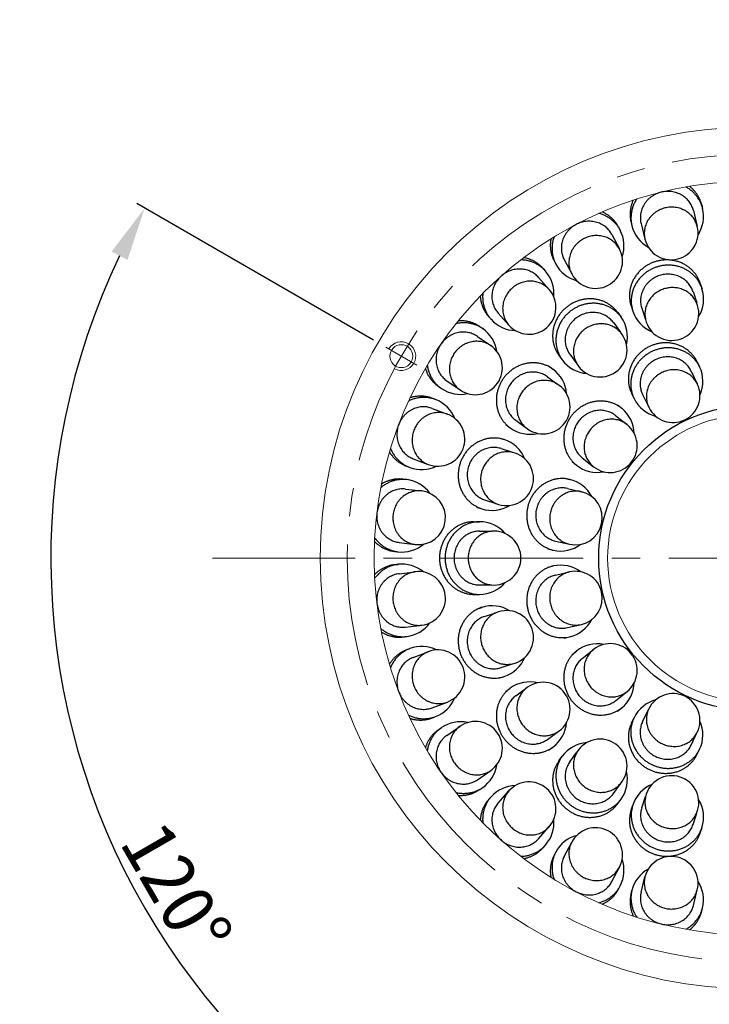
# Model space of a CAD drawing. Header units: millimetres. Extents: x -201 to 202, y 143 to 428.
# Tile 5 of 10: x 73 to 112, y 302 to 357. Entities that reach past the tile are written whole.
import ezdxf

# ---------------------------------------------------------------- set-up
doc = ezdxf.new("R2010")
doc.units = ezdxf.units.MM
doc.header["$LTSCALE"] = 0.25
doc.linetypes.add('CENTER', pattern=[50.8, 31.75, -6.35, 6.35, -6.35])
for name, color, linetype, lineweight in [('BASE', 7, 'Continuous', 20), ('CENTER', 1, 'CENTER', 9), ('COVER', 7, 'Continuous', 20), ('DIMENSION', 6, 'Continuous', 9)]:
    doc.layers.add(name, color=color, linetype=linetype, lineweight=lineweight)
doc.layers.add('PCB ASSY', color=7, linetype='Continuous')
doc.styles.add('VS Standard', font='msgothic.ttc', dxfattribs={"height": 3})
doc.dimstyles.new('VS Standard x1', dxfattribs={"dimtxt": 3, "dimasz": 3, "dimexe": 0.5, "dimexo": 0.8, "dimgap": 0.5, "dimtad": 3, "dimrnd": 0.0001, "dimzin": 9, "dimdsep": 46, "dimtxsty": 'VS Standard', "dimcen": 0, "dimaunit": 1, "dimadec": 0, "dimazin": 2, "dimtfac": 1, "dimtmove": 0, "dimatfit": 2, "dimfxl": 1, "dimtolj": 1, "dimtzin": 0, "dimarcsym": 0})

# ---------------------------------------------------------------- blocks, each defined once
blk = doc.blocks.new('*D254')
at = {"layer": 'Defpoints', "color": 0}
for p in [(113.894, 357.043), (93.542, 338.793), (95.274, 337.793), (75.486, 320.27), (113.894, 297.043)]:
    blk.add_point(p, dxfattribs=at)
at = {"layer": 'DIMENSION', "color": 0, "lineweight": -2}
for p, q in [((92.849, 339.193), (79.686, 346.793)), ((113.894, 296.243), (113.894, 287.543))]:
    blk.add_line(p, q, dxfattribs=at)
blk.add_arc((113.894, 327.043), 39, 154.4085, 265.5915, dxfattribs=at)
at = {"layer": 'DIMENSION', "color": 0}
for points in [[(79.162, 343.656), (78.278, 344.122), (80.119, 346.543)], [(110.877, 287.658), (110.915, 288.658), (113.894, 288.043)]]:
    blk.add_solid(points, dxfattribs=at)
at = {"layer": 'DIMENSION', "color": 0, "insert": (81.897, 308.569), "char_height": 3, "attachment_point": 5, "rotation": 300, "style": 'VS Standard'}
blk.add_mtext('\\A1;120%%d', dxfattribs=at)

msp = doc.modelspace()

# ---------------------------------------------------------------- linework, layer by layer
at = {"layer": 'BASE'}
for centre, radius in [((113.894, 327.043), 24), ((113.894, 327.043), 21), ((94.408, 338.293), 0.64)]:
    msp.add_circle(centre, radius, dxfattribs=at)
msp.add_arc((94.408, 338.293), 0.8, 241.0186, 150, dxfattribs=at)
at = {"layer": 'CENTER'}
for p, q in [((93.542, 338.793), (95.274, 337.793)), ((83.894, 327.043), (143.894, 327.043))]:
    msp.add_line(p, q, dxfattribs=at)
msp.add_circle((113.894, 327.043), 22.5, dxfattribs=at)
at = {"layer": 'COVER'}
msp.add_circle((113.894, 327.043), 8, dxfattribs=at)
at = {"layer": 'PCB ASSY'}
for p, q in [((110.667, 346.402), (110.883, 345.525)), ((111.128, 346.726), (111.177, 346.528)), ((107.196, 345.756), (107.244, 345.558)), ((107.754, 345.684), (107.97, 344.807)), ((106.498, 345.492), (106.593, 345.311)), ((106.128, 345.067), (106.548, 344.267)), ((102.912, 343.61), (103.007, 343.429)), ((103.471, 343.673), (103.891, 342.873)), ((102.298, 343.186), (102.433, 343.033)), ((102.04, 342.685), (102.639, 342.009)), ((110.646, 341.892), (110.85, 341.263)), ((111.05, 342.348), (111.146, 342.054)), ((106.459, 340.72), (106.641, 340.47)), ((107.198, 341.097), (107.294, 340.802)), ((107.793, 340.965), (107.997, 340.336)), ((99.266, 340.5), (99.401, 340.347)), ((99.794, 340.696), (100.394, 340.019)), ((106.217, 340.161), (106.605, 339.627)), ((98.771, 339.941), (98.939, 339.826)), ((98.641, 339.394), (99.384, 338.88)), ((103.183, 338.34), (103.365, 338.089)), ((103.79, 338.398), (104.178, 337.863)), ((110.878, 337.972), (111.012, 337.694)), ((102.597, 337.753), (102.847, 337.572)), ((110.539, 337.466), (110.885, 336.747)), ((96.937, 336.925), (97.68, 336.411)), ((102.538, 337.147), (103.073, 336.758)), ((96.471, 336.608), (96.638, 336.493)), ((96.124, 335.948), (96.314, 335.875)), ((107.229, 336.215), (107.363, 335.936)), ((107.836, 336.164), (108.182, 335.445)), ((96.128, 335.384), (96.973, 335.064)), ((106.434, 335.581), (106.676, 335.389)), ((100.775, 334.72), (101.31, 334.331)), ((106.349, 334.978), (106.973, 334.481)), ((100.216, 334.477), (100.466, 334.295)), ((99.84, 333.738), (100.134, 333.643)), ((99.972, 333.143), (100.6, 332.939)), ((95.064, 332.579), (95.909, 332.259)), ((104.478, 332.633), (105.102, 332.135)), ((94.688, 332.161), (94.878, 332.088)), ((103.909, 332.415), (104.151, 332.222)), ((94.509, 331.436), (94.711, 331.412)), ((103.468, 331.499), (103.77, 331.43)), ((94.648, 330.89), (95.545, 330.781)), ((103.653, 330.919), (104.431, 330.741)), ((99.045, 330.29), (99.673, 330.086)), ((98.588, 329.886), (98.882, 329.791)), ((98.459, 329.068), (98.768, 329.068)), ((98.768, 328.543), (99.429, 328.543)), ((94.287, 327.912), (95.184, 327.803)), ((102.567, 327.551), (102.868, 327.482)), ((102.985, 327.994), (103.763, 327.816)), ((94.021, 327.416), (94.223, 327.391)), ((94.021, 326.669), (94.223, 326.694)), ((102.567, 326.534), (102.868, 326.603)), ((94.287, 326.173), (95.184, 326.282)), ((102.985, 326.091), (103.763, 326.269)), ((98.768, 325.543), (99.429, 325.543)), ((98.459, 325.018), (98.768, 325.018)), ((98.588, 324.199), (98.882, 324.294)), ((99.045, 323.795), (99.673, 323.999)), ((94.648, 323.195), (95.545, 323.304)), ((103.653, 323.167), (104.431, 323.344)), ((94.509, 322.649), (94.711, 322.674)), ((103.468, 322.586), (103.77, 322.655)), ((94.688, 321.924), (94.878, 321.997)), ((95.064, 321.506), (95.909, 321.826)), ((103.909, 321.67), (104.151, 321.863)), ((104.478, 321.452), (105.102, 321.95)), ((99.972, 320.942), (100.6, 321.146)), ((99.84, 320.347), (100.134, 320.442)), ((100.216, 319.608), (100.466, 319.79)), ((100.775, 319.365), (101.31, 319.754)), ((106.349, 319.107), (106.973, 319.605)), ((96.128, 318.701), (96.973, 319.021)), ((106.434, 318.504), (106.676, 318.697)), ((107.836, 317.921), (108.182, 318.64)), ((96.124, 318.138), (96.314, 318.21)), ((96.937, 317.16), (97.68, 317.674)), ((107.229, 317.87), (107.363, 318.149)), ((96.471, 317.477), (96.638, 317.593)), ((102.538, 316.938), (103.073, 317.327)), ((110.539, 316.619), (110.885, 317.338)), ((102.597, 316.332), (102.847, 316.514)), ((103.79, 315.687), (104.178, 316.222)), ((110.878, 316.113), (111.012, 316.391)), ((103.183, 315.745), (103.365, 315.996)), ((98.641, 314.692), (99.384, 315.205)), ((106.217, 313.924), (106.605, 314.458)), ((98.771, 314.144), (98.939, 314.259)), ((99.794, 313.39), (100.394, 314.066)), ((99.266, 313.585), (99.401, 313.738)), ((106.459, 313.365), (106.641, 313.615)), ((107.198, 312.988), (107.294, 313.283)), ((107.793, 313.12), (107.997, 313.749)), ((110.646, 312.193), (110.85, 312.822)), ((102.04, 311.4), (102.639, 312.077)), ((111.05, 311.737), (111.146, 312.031)), ((103.471, 310.412), (103.891, 311.212)), ((102.298, 310.899), (102.433, 311.052)), ((102.912, 310.475), (103.007, 310.656)), ((106.128, 309.018), (106.548, 309.818)), ((107.754, 308.401), (107.97, 309.278)), ((106.498, 308.593), (106.593, 308.774)), ((107.196, 308.329), (107.244, 308.527)), ((110.667, 307.683), (110.883, 308.56)), ((111.128, 307.36), (111.177, 307.557))]:
    msp.add_line(p, q, dxfattribs=at)
msp.add_circle((113.894, 327.043), 8.5, dxfattribs=at)
for centre, radius, start, end in [((109.35, 346.086), 1.88, 326.828, 13.5795), ((104.924, 344.445), 1.88, 340.6741, 27.4257), ((109.067, 346.017), 1.88, 194.1128, 240.8644), ((109.427, 345.166), 1.5, 283.8462, 13.8462), ((109.427, 345.166), 1.5, 193.8462, 283.8462), ((105.22, 343.57), 1.5, 297.6923, 27.6923), ((101.02, 341.793), 1.88, 354.5203, 41.2718), ((104.667, 344.31), 1.88, 207.9589, 254.7105), ((105.22, 343.57), 1.5, 207.6923, 297.6923), ((101.516, 341.014), 1.5, 311.5385, 41.5385), ((109.35, 341.481), 1.885, 328.4955, 17.6921), ((109.466, 340.669), 1.501, 288, 23.2435), ((109.083, 341.394), 1.885, 198.3079, 247.5045), ((100.803, 341.6), 1.88, 221.8051, 268.5567), ((105.111, 339.37), 1.885, 346.4955, 35.6921), ((109.466, 340.669), 1.501, 192.7565, 288), ((97.864, 338.284), 1.88, 8.3664, 55.118), ((101.516, 341.014), 1.5, 221.5385, 311.5385), ((105.472, 338.634), 1.501, 306, 41.2435), ((98.532, 337.646), 1.5, 325.3846, 55.3846), ((104.883, 339.205), 1.885, 216.3079, 265.5045), ((101.731, 336.053), 1.885, 4.4955, 53.6921), ((105.472, 338.634), 1.501, 210.7565, 306), ((109.31, 336.885), 1.885, 336.1672, 25.4057), ((97.699, 338.045), 1.88, 235.6512, 282.4028), ((98.532, 337.646), 1.5, 235.3846, 325.3846), ((102.302, 335.464), 1.501, 324, 59.2435), ((109.534, 336.096), 1.5, 295.7143, 25.7143), ((95.64, 334.121), 1.88, 22.2126, 68.9642), ((109.057, 336.763), 1.885, 206.0229, 255.2613), ((105.493, 333.921), 1.885, 1.8815, 51.12), ((109.534, 336.096), 1.5, 205.7143, 295.7143), ((96.441, 333.661), 1.5, 339.2308, 69.2308), ((101.566, 335.826), 1.885, 234.3079, 283.5045), ((102.302, 335.464), 1.501, 228.7565, 324), ((106.037, 333.308), 1.5, 321.4286, 51.4286), ((99.542, 331.853), 1.885, 22.4955, 71.6921), ((96.441, 333.661), 1.5, 249.2308, 339.2308), ((100.267, 331.47), 1.501, 342, 77.2435), ((95.537, 333.849), 1.88, 249.4974, 296.249), ((105.318, 333.702), 1.885, 231.7372, 280.9756), ((106.037, 333.308), 1.5, 231.4286, 321.4286), ((94.476, 329.547), 1.88, 36.0587, 82.8103), ((103.34, 329.595), 1.885, 27.5958, 76.8342), ((100.267, 331.47), 1.501, 246.7565, 342), ((95.364, 329.292), 1.5, 353.0769, 83.0769), ((104.097, 329.279), 1.5, 347.1429, 77.1429), ((99.455, 331.586), 1.885, 252.3079, 301.5045), ((95.364, 329.292), 1.5, 263.0769, 353.0769), ((98.758, 327.183), 1.885, 40.4955, 89.6921), ((104.097, 329.279), 1.5, 257.1429, 347.1429), ((99.566, 327.043), 1.501, 0, 95.2435), ((94.441, 329.258), 1.88, 263.3435, 310.0951), ((103.278, 329.322), 1.885, 257.4515, 306.6899), ((99.566, 327.043), 1.501, 264.7565, 0), ((94.441, 324.827), 1.88, 49.9049, 96.6565), ((103.278, 324.763), 1.885, 53.3101, 102.5485), ((95.364, 324.793), 1.5, 6.9231, 96.9231), ((104.097, 324.807), 1.5, 12.8571, 102.8571), ((98.758, 326.902), 1.885, 270.3079, 319.5045), ((95.364, 324.793), 1.5, 276.9231, 6.9231), ((104.097, 324.807), 1.5, 282.8571, 12.8571), ((99.455, 322.499), 1.885, 58.4955, 107.6921), ((100.267, 322.615), 1.501, 18, 113.2435), ((94.476, 324.539), 1.88, 277.1897, 323.9413), ((103.34, 324.49), 1.885, 283.1658, 332.4042), ((100.267, 322.615), 1.501, 282.7565, 18), ((95.537, 320.236), 1.88, 63.751, 110.5026), ((105.318, 320.383), 1.885, 79.0244, 128.2628), ((106.037, 320.777), 1.5, 38.5714, 128.5714), ((96.441, 320.424), 1.5, 20.7692, 110.7692), ((99.542, 322.232), 1.885, 288.3079, 337.5045), ((106.037, 320.777), 1.5, 308.5714, 38.5714), ((96.441, 320.424), 1.5, 290.7692, 20.7692), ((101.566, 318.259), 1.885, 76.4955, 125.6921), ((102.302, 318.621), 1.501, 36, 131.2435), ((105.493, 320.164), 1.885, 308.88, 358.1185), ((102.302, 318.621), 1.501, 300.7565, 36), ((109.534, 317.989), 1.5, 64.2857, 154.2857), ((109.534, 317.989), 1.5, 334.2857, 64.2857), ((95.64, 319.964), 1.88, 291.0358, 337.7874), ((109.057, 317.322), 1.885, 104.7387, 153.9771), ((97.699, 316.041), 1.88, 77.5972, 124.3488), ((98.532, 316.439), 1.5, 34.6154, 124.6154), ((101.731, 318.032), 1.885, 306.3079, 355.5045), ((109.31, 317.2), 1.885, 334.5943, 23.8328), ((98.532, 316.439), 1.5, 304.6154, 34.6154), ((104.883, 314.88), 1.885, 94.4955, 143.6921), ((105.472, 315.451), 1.501, 54, 149.2435), ((105.472, 315.451), 1.501, 318.7565, 54), ((97.864, 315.802), 1.88, 304.882, 351.6336), ((105.111, 314.715), 1.885, 324.3079, 13.5045), ((101.516, 313.071), 1.5, 48.4615, 138.4615), ((109.083, 312.691), 1.885, 112.4955, 161.6921), ((109.466, 313.416), 1.501, 72, 167.2435), ((109.466, 313.416), 1.501, 336.7565, 72), ((100.803, 312.485), 1.88, 91.4433, 138.1949), ((101.516, 313.071), 1.5, 318.4615, 48.4615), ((109.35, 312.604), 1.885, 342.3079, 31.5045), ((101.02, 312.292), 1.88, 318.7282, 5.4797), ((105.22, 310.515), 1.5, 62.3077, 152.3077), ((105.22, 310.515), 1.5, 332.3077, 62.3077), ((104.667, 309.775), 1.88, 105.2895, 152.0411), ((104.924, 309.64), 1.88, 332.5743, 19.3259), ((109.427, 308.919), 1.5, 76.1538, 166.1538), ((109.427, 308.919), 1.5, 346.1538, 76.1538), ((109.067, 308.068), 1.88, 119.1356, 165.8872), ((109.35, 307.999), 1.88, 346.4205, 33.172)]:
    msp.add_arc(centre, radius, start, end, dxfattribs=at)
for points, weights, knots in [([(110.667, 346.402), (110.326, 347.787), (108.869, 347.428), (107.413, 347.069), (107.754, 345.684)], [1, 0.707106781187, 1, 0.707106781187, 1], [0.25, 0.25, 0.25, 0.5, 0.5, 0.75, 0.75, 0.75]), ([(110.883, 345.525), (110.542, 346.91), (109.085, 346.551), (107.629, 346.192), (107.97, 344.807)], [1, 0.707106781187, 1, 0.707106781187, 1], [0.25, 0.25, 0.25, 0.5, 0.5, 0.75, 0.75, 0.75]), ([(106.128, 345.067), (105.465, 346.33), (104.137, 345.633), (102.809, 344.936), (103.471, 343.673)], [1, 0.707106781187, 1, 0.707106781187, 1], [0.25, 0.25, 0.25, 0.5, 0.5, 0.75, 0.75, 0.75]), ([(106.548, 344.267), (105.885, 345.53), (104.557, 344.833), (103.228, 344.136), (103.891, 342.873)], [1, 0.707106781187, 1, 0.707106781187, 1], [0.25, 0.25, 0.25, 0.5, 0.5, 0.75, 0.75, 0.75]), ([(111.05, 342.348), (110.455, 344.18), (108.529, 343.554), (106.603, 342.928), (107.198, 341.097)], [1, 0.707106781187, 1, 0.707106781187, 1], [0.25, 0.25, 0.25, 0.5, 0.5, 0.75, 0.75, 0.75]), ([(102.04, 342.685), (101.094, 343.753), (99.971, 342.758), (98.848, 341.763), (99.794, 340.696)], [1, 0.707106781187, 1, 0.707106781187, 1], [0.25, 0.25, 0.25, 0.5, 0.5, 0.75, 0.75, 0.75]), ([(111.146, 342.054), (110.55, 343.885), (108.625, 343.26), (106.699, 342.634), (107.294, 340.802)], [1, 0.707106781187, 1, 0.707106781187, 1], [0.25, 0.25, 0.25, 0.5, 0.5, 0.75, 0.75, 0.75]), ([(102.639, 342.009), (101.693, 343.076), (100.57, 342.082), (99.448, 341.087), (100.394, 340.019)], [1, 0.707106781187, 1, 0.707106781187, 1], [0.25, 0.25, 0.25, 0.5, 0.5, 0.75, 0.75, 0.75]), ([(110.646, 341.892), (110.205, 343.248), (108.779, 342.785), (107.352, 342.321), (107.793, 340.965)], [1, 0.707106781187, 1, 0.707106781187, 1], [0.25, 0.25, 0.25, 0.5, 0.5, 0.75, 0.75, 0.75]), ([(110.845, 341.261), (110.329, 342.463), (109.021, 342.038), (107.714, 341.613), (108.003, 340.338)], [0.966703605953, 0.724827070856, 1, 0.724827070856, 0.966703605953], [0.2651252, 0.2651252, 0.2651252, 0.5, 0.5, 0.7348748, 0.7348748, 0.7348748]), ([(106.459, 340.72), (105.328, 342.278), (103.689, 341.088), (102.051, 339.898), (103.183, 338.34)], [1, 0.707106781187, 1, 0.707106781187, 1], [0.25, 0.25, 0.25, 0.5, 0.5, 0.75, 0.75, 0.75]), ([(106.641, 340.47), (105.509, 342.028), (103.871, 340.838), (102.233, 339.647), (103.365, 338.089)], [1, 0.707106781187, 1, 0.707106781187, 1], [0.25, 0.25, 0.25, 0.5, 0.5, 0.75, 0.75, 0.75]), ([(106.217, 340.161), (105.378, 341.315), (104.165, 340.434), (102.951, 339.552), (103.79, 338.398)], [1, 0.707106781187, 1, 0.707106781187, 1], [0.25, 0.25, 0.25, 0.5, 0.5, 0.75, 0.75, 0.75]), ([(98.641, 339.394), (97.467, 340.204), (96.615, 338.969), (95.763, 337.735), (96.937, 336.925)], [1, 0.707106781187, 1, 0.707106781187, 1], [0.25, 0.25, 0.25, 0.5, 0.5, 0.75, 0.75, 0.75]), ([(106.6, 339.623), (105.738, 340.607), (104.626, 339.799), (103.514, 338.991), (104.183, 337.867)], [0.966703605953, 0.724827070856, 1, 0.724827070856, 0.966703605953], [0.2651252, 0.2651252, 0.2651252, 0.5, 0.5, 0.7348748, 0.7348748, 0.7348748]), ([(99.384, 338.88), (98.211, 339.691), (97.358, 338.456), (96.506, 337.222), (97.68, 336.411)], [1, 0.707106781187, 1, 0.707106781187, 1], [0.25, 0.25, 0.25, 0.5, 0.5, 0.75, 0.75, 0.75]), ([(110.878, 337.972), (110.042, 339.707), (108.218, 338.829), (106.393, 337.95), (107.229, 336.215)], [1, 0.707106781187, 1, 0.707106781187, 1], [0.25, 0.25, 0.25, 0.5, 0.5, 0.75, 0.75, 0.75]), ([(111.012, 337.694), (110.177, 339.429), (108.352, 338.55), (106.528, 337.671), (107.363, 335.936)], [1, 0.707106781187, 1, 0.707106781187, 1], [0.25, 0.25, 0.25, 0.5, 0.5, 0.75, 0.75, 0.75]), ([(110.539, 337.466), (109.92, 338.751), (108.569, 338.1), (107.217, 337.449), (107.836, 336.164)], [1, 0.707106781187, 1, 0.707106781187, 1], [0.25, 0.25, 0.25, 0.5, 0.5, 0.75, 0.75, 0.75]), ([(102.847, 337.572), (101.289, 338.703), (100.099, 337.065), (98.909, 335.427), (100.466, 334.295)], [1, 0.707106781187, 1, 0.707106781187, 1], [0.25, 0.25, 0.25, 0.5, 0.5, 0.75, 0.75, 0.75]), ([(110.885, 336.747), (110.266, 338.032), (108.915, 337.381), (107.564, 336.73), (108.182, 335.445)], [1, 0.707106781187, 1, 0.707106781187, 1], [0.25, 0.25, 0.25, 0.5, 0.5, 0.75, 0.75, 0.75]), ([(102.538, 337.147), (101.384, 337.985), (100.503, 336.772), (99.621, 335.558), (100.775, 334.72)], [1, 0.707106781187, 1, 0.707106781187, 1], [0.25, 0.25, 0.25, 0.5, 0.5, 0.75, 0.75, 0.75]), ([(103.07, 336.754), (101.946, 337.423), (101.138, 336.31), (100.33, 335.198), (101.313, 334.336)], [0.966703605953, 0.724827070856, 1, 0.724827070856, 0.966703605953], [0.2651252, 0.2651252, 0.2651252, 0.5, 0.5, 0.7348748, 0.7348748, 0.7348748]), ([(106.676, 335.389), (105.171, 336.589), (103.908, 335.006), (102.645, 333.423), (104.151, 332.222)], [1, 0.707106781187, 1, 0.707106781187, 1], [0.25, 0.25, 0.25, 0.5, 0.5, 0.75, 0.75, 0.75]), ([(96.128, 335.384), (94.795, 335.89), (94.263, 334.488), (93.731, 333.085), (95.064, 332.579)], [1, 0.707106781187, 1, 0.707106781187, 1], [0.25, 0.25, 0.25, 0.5, 0.5, 0.75, 0.75, 0.75]), ([(106.349, 334.978), (105.234, 335.867), (104.298, 334.695), (103.363, 333.522), (104.478, 332.633)], [1, 0.707106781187, 1, 0.707106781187, 1], [0.25, 0.25, 0.25, 0.5, 0.5, 0.75, 0.75, 0.75]), ([(96.973, 335.064), (95.639, 335.57), (95.108, 334.167), (94.576, 332.765), (95.909, 332.259)], [1, 0.707106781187, 1, 0.707106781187, 1], [0.25, 0.25, 0.25, 0.5, 0.5, 0.75, 0.75, 0.75]), ([(106.973, 334.481), (105.857, 335.37), (104.922, 334.197), (103.987, 333.024), (105.102, 332.135)], [1, 0.707106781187, 1, 0.707106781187, 1], [0.25, 0.25, 0.25, 0.5, 0.5, 0.75, 0.75, 0.75]), ([(100.134, 333.643), (98.303, 334.238), (97.677, 332.312), (97.051, 330.386), (98.882, 329.791)], [1, 0.707106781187, 1, 0.707106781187, 1], [0.25, 0.25, 0.25, 0.5, 0.5, 0.75, 0.75, 0.75]), ([(99.972, 333.143), (98.615, 333.584), (98.152, 332.157), (97.688, 330.731), (99.045, 330.29)], [1, 0.707106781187, 1, 0.707106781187, 1], [0.25, 0.25, 0.25, 0.5, 0.5, 0.75, 0.75, 0.75]), ([(100.599, 332.934), (99.323, 333.222), (98.898, 331.915), (98.473, 330.607), (99.675, 330.091)], [0.966703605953, 0.724827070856, 1, 0.724827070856, 0.966703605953], [0.2651252, 0.2651252, 0.2651252, 0.5, 0.5, 0.7348748, 0.7348748, 0.7348748]), ([(103.77, 331.43), (101.892, 331.859), (101.442, 329.885), (100.991, 327.91), (102.868, 327.482)], [1, 0.707106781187, 1, 0.707106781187, 1], [0.25, 0.25, 0.25, 0.5, 0.5, 0.75, 0.75, 0.75]), ([(94.648, 330.89), (93.232, 331.062), (93.051, 329.573), (92.871, 328.084), (94.287, 327.912)], [1, 0.707106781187, 1, 0.707106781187, 1], [0.25, 0.25, 0.25, 0.5, 0.5, 0.75, 0.75, 0.75]), ([(103.653, 330.919), (102.262, 331.236), (101.928, 329.774), (101.595, 328.311), (102.985, 327.994)], [1, 0.707106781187, 1, 0.707106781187, 1], [0.25, 0.25, 0.25, 0.5, 0.5, 0.75, 0.75, 0.75]), ([(95.545, 330.781), (94.129, 330.953), (93.948, 329.464), (93.768, 327.975), (95.184, 327.803)], [1, 0.707106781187, 1, 0.707106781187, 1], [0.25, 0.25, 0.25, 0.5, 0.5, 0.75, 0.75, 0.75]), ([(104.431, 330.741), (103.04, 331.058), (102.706, 329.596), (102.373, 328.134), (103.763, 327.816)], [1, 0.707106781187, 1, 0.707106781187, 1], [0.25, 0.25, 0.25, 0.5, 0.5, 0.75, 0.75, 0.75]), ([(98.459, 329.068), (96.533, 329.068), (96.533, 327.043), (96.533, 325.018), (98.459, 325.018)], [1, 0.707106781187, 1, 0.707106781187, 1], [0.25, 0.25, 0.25, 0.5, 0.5, 0.75, 0.75, 0.75]), ([(98.768, 329.068), (96.842, 329.068), (96.842, 327.043), (96.842, 325.018), (98.768, 325.018)], [1, 0.707106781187, 1, 0.707106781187, 1], [0.25, 0.25, 0.25, 0.5, 0.5, 0.75, 0.75, 0.75]), ([(98.768, 328.543), (97.342, 328.543), (97.342, 327.043), (97.342, 325.543), (98.768, 325.543)], [1, 0.707106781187, 1, 0.707106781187, 1], [0.25, 0.25, 0.25, 0.5, 0.5, 0.75, 0.75, 0.75]), ([(99.429, 328.537), (98.126, 328.417), (98.126, 327.043), (98.126, 325.668), (99.429, 325.548)], [0.966703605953, 0.724827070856, 1, 0.724827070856, 0.966703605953], [0.2651252, 0.2651252, 0.2651252, 0.5, 0.5, 0.7348748, 0.7348748, 0.7348748]), ([(102.868, 326.603), (100.991, 326.175), (101.442, 324.2), (101.892, 322.226), (103.77, 322.655)], [1, 0.707106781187, 1, 0.707106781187, 1], [0.25, 0.25, 0.25, 0.5, 0.5, 0.75, 0.75, 0.75]), ([(94.287, 326.173), (92.871, 326.001), (93.051, 324.512), (93.232, 323.023), (94.648, 323.195)], [1, 0.707106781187, 1, 0.707106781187, 1], [0.25, 0.25, 0.25, 0.5, 0.5, 0.75, 0.75, 0.75]), ([(95.184, 326.282), (93.768, 326.11), (93.948, 324.621), (94.129, 323.132), (95.545, 323.304)], [1, 0.707106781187, 1, 0.707106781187, 1], [0.25, 0.25, 0.25, 0.5, 0.5, 0.75, 0.75, 0.75]), ([(102.985, 326.091), (101.595, 325.774), (101.928, 324.312), (102.262, 322.849), (103.653, 323.167)], [1, 0.707106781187, 1, 0.707106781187, 1], [0.25, 0.25, 0.25, 0.5, 0.5, 0.75, 0.75, 0.75]), ([(103.763, 326.269), (102.373, 325.951), (102.706, 324.489), (103.04, 323.027), (104.431, 323.344)], [1, 0.707106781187, 1, 0.707106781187, 1], [0.25, 0.25, 0.25, 0.5, 0.5, 0.75, 0.75, 0.75]), ([(98.882, 324.294), (97.051, 323.699), (97.677, 321.773), (98.303, 319.847), (100.134, 320.442)], [1, 0.707106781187, 1, 0.707106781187, 1], [0.25, 0.25, 0.25, 0.5, 0.5, 0.75, 0.75, 0.75]), ([(99.045, 323.795), (97.688, 323.354), (98.152, 321.928), (98.615, 320.501), (99.972, 320.942)], [1, 0.707106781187, 1, 0.707106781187, 1], [0.25, 0.25, 0.25, 0.5, 0.5, 0.75, 0.75, 0.75]), ([(99.675, 323.994), (98.473, 323.478), (98.898, 322.17), (99.323, 320.863), (100.599, 321.151)], [0.966703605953, 0.724827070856, 1, 0.724827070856, 0.966703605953], [0.2651252, 0.2651252, 0.2651252, 0.5, 0.5, 0.7348748, 0.7348748, 0.7348748]), ([(95.909, 321.826), (94.576, 321.32), (95.108, 319.918), (95.639, 318.515), (96.973, 319.021)], [1, 0.707106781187, 1, 0.707106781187, 1], [0.25, 0.25, 0.25, 0.5, 0.5, 0.75, 0.75, 0.75]), ([(104.151, 321.863), (102.645, 320.662), (103.908, 319.079), (105.171, 317.496), (106.676, 318.697)], [1, 0.707106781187, 1, 0.707106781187, 1], [0.25, 0.25, 0.25, 0.5, 0.5, 0.75, 0.75, 0.75]), ([(105.102, 321.95), (103.987, 321.061), (104.922, 319.888), (105.857, 318.715), (106.973, 319.605)], [1, 0.707106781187, 1, 0.707106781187, 1], [0.25, 0.25, 0.25, 0.5, 0.5, 0.75, 0.75, 0.75]), ([(95.064, 321.506), (93.731, 321), (94.263, 319.597), (94.795, 318.195), (96.128, 318.701)], [1, 0.707106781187, 1, 0.707106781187, 1], [0.25, 0.25, 0.25, 0.5, 0.5, 0.75, 0.75, 0.75]), ([(104.478, 321.452), (103.363, 320.563), (104.298, 319.39), (105.234, 318.218), (106.349, 319.107)], [1, 0.707106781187, 1, 0.707106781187, 1], [0.25, 0.25, 0.25, 0.5, 0.5, 0.75, 0.75, 0.75]), ([(100.466, 319.79), (98.909, 318.658), (100.099, 317.02), (101.289, 315.382), (102.847, 316.514)], [1, 0.707106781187, 1, 0.707106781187, 1], [0.25, 0.25, 0.25, 0.5, 0.5, 0.75, 0.75, 0.75]), ([(100.775, 319.365), (99.621, 318.527), (100.503, 317.313), (101.384, 316.1), (102.538, 316.938)], [1, 0.707106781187, 1, 0.707106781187, 1], [0.25, 0.25, 0.25, 0.5, 0.5, 0.75, 0.75, 0.75]), ([(101.313, 319.749), (100.33, 318.887), (101.138, 317.775), (101.946, 316.662), (103.07, 317.331)], [0.966703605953, 0.724827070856, 1, 0.724827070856, 0.966703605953], [0.2651252, 0.2651252, 0.2651252, 0.5, 0.5, 0.7348748, 0.7348748, 0.7348748]), ([(108.182, 318.64), (107.564, 317.355), (108.915, 316.704), (110.266, 316.053), (110.885, 317.338)], [1, 0.707106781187, 1, 0.707106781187, 1], [0.25, 0.25, 0.25, 0.5, 0.5, 0.75, 0.75, 0.75]), ([(97.68, 317.674), (96.506, 316.864), (97.358, 315.629), (98.211, 314.395), (99.384, 315.205)], [1, 0.707106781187, 1, 0.707106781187, 1], [0.25, 0.25, 0.25, 0.5, 0.5, 0.75, 0.75, 0.75]), ([(107.229, 317.87), (106.393, 316.135), (108.218, 315.256), (110.042, 314.378), (110.878, 316.113)], [1, 0.707106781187, 1, 0.707106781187, 1], [0.25, 0.25, 0.25, 0.5, 0.5, 0.75, 0.75, 0.75]), ([(107.363, 318.149), (106.528, 316.414), (108.352, 315.535), (110.177, 314.656), (111.012, 316.391)], [1, 0.707106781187, 1, 0.707106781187, 1], [0.25, 0.25, 0.25, 0.5, 0.5, 0.75, 0.75, 0.75]), ([(107.836, 317.921), (107.217, 316.636), (108.569, 315.985), (109.92, 315.334), (110.539, 316.619)], [1, 0.707106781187, 1, 0.707106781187, 1], [0.25, 0.25, 0.25, 0.5, 0.5, 0.75, 0.75, 0.75]), ([(96.937, 317.16), (95.763, 316.35), (96.615, 315.116), (97.467, 313.881), (98.641, 314.692)], [1, 0.707106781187, 1, 0.707106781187, 1], [0.25, 0.25, 0.25, 0.5, 0.5, 0.75, 0.75, 0.75]), ([(104.183, 316.218), (103.514, 315.095), (104.626, 314.286), (105.738, 313.478), (106.6, 314.462)], [0.966703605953, 0.724827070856, 1, 0.724827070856, 0.966703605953], [0.2651252, 0.2651252, 0.2651252, 0.5, 0.5, 0.7348748, 0.7348748, 0.7348748]), ([(103.183, 315.745), (102.051, 314.188), (103.689, 312.997), (105.328, 311.807), (106.459, 313.365)], [1, 0.707106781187, 1, 0.707106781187, 1], [0.25, 0.25, 0.25, 0.5, 0.5, 0.75, 0.75, 0.75]), ([(103.365, 315.996), (102.233, 314.438), (103.871, 313.248), (105.509, 312.057), (106.641, 313.615)], [1, 0.707106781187, 1, 0.707106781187, 1], [0.25, 0.25, 0.25, 0.5, 0.5, 0.75, 0.75, 0.75]), ([(103.79, 315.687), (102.951, 314.533), (104.165, 313.651), (105.378, 312.77), (106.217, 313.924)], [1, 0.707106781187, 1, 0.707106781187, 1], [0.25, 0.25, 0.25, 0.5, 0.5, 0.75, 0.75, 0.75]), ([(100.394, 314.066), (99.448, 312.998), (100.57, 312.004), (101.693, 311.009), (102.639, 312.077)], [1, 0.707106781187, 1, 0.707106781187, 1], [0.25, 0.25, 0.25, 0.5, 0.5, 0.75, 0.75, 0.75]), ([(99.794, 313.39), (98.848, 312.322), (99.971, 311.327), (101.094, 310.332), (102.04, 311.4)], [1, 0.707106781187, 1, 0.707106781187, 1], [0.25, 0.25, 0.25, 0.5, 0.5, 0.75, 0.75, 0.75]), ([(107.294, 313.283), (106.699, 311.451), (108.625, 310.826), (110.55, 310.2), (111.146, 312.031)], [1, 0.707106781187, 1, 0.707106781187, 1], [0.25, 0.25, 0.25, 0.5, 0.5, 0.75, 0.75, 0.75]), ([(108.003, 313.747), (107.714, 312.472), (109.021, 312.047), (110.329, 311.622), (110.845, 312.824)], [0.966703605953, 0.724827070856, 1, 0.724827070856, 0.966703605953], [0.2651252, 0.2651252, 0.2651252, 0.5, 0.5, 0.7348748, 0.7348748, 0.7348748]), ([(107.198, 312.988), (106.603, 311.157), (108.529, 310.531), (110.455, 309.906), (111.05, 311.737)], [1, 0.707106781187, 1, 0.707106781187, 1], [0.25, 0.25, 0.25, 0.5, 0.5, 0.75, 0.75, 0.75]), ([(107.793, 313.12), (107.352, 311.764), (108.779, 311.3), (110.205, 310.837), (110.646, 312.193)], [1, 0.707106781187, 1, 0.707106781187, 1], [0.25, 0.25, 0.25, 0.5, 0.5, 0.75, 0.75, 0.75]), ([(103.891, 311.212), (103.228, 309.949), (104.557, 309.252), (105.885, 308.555), (106.548, 309.818)], [1, 0.707106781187, 1, 0.707106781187, 1], [0.25, 0.25, 0.25, 0.5, 0.5, 0.75, 0.75, 0.75]), ([(103.471, 310.412), (102.809, 309.149), (104.137, 308.452), (105.465, 307.755), (106.128, 309.018)], [1, 0.707106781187, 1, 0.707106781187, 1], [0.25, 0.25, 0.25, 0.5, 0.5, 0.75, 0.75, 0.75]), ([(107.97, 309.278), (107.629, 307.893), (109.085, 307.534), (110.542, 307.175), (110.883, 308.56)], [1, 0.707106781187, 1, 0.707106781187, 1], [0.25, 0.25, 0.25, 0.5, 0.5, 0.75, 0.75, 0.75]), ([(107.754, 308.401), (107.413, 307.016), (108.869, 306.657), (110.326, 306.298), (110.667, 307.683)], [1, 0.707106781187, 1, 0.707106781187, 1], [0.25, 0.25, 0.25, 0.5, 0.5, 0.75, 0.75, 0.75])]:
    msp.add_rational_spline(points, weights, degree=2, knots=knots, dxfattribs=at)
for points, weights in [([(111.177, 346.528), (110.981, 347.32), (110.247, 347.723)], [1, 0.850680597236, 0.853609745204]), ([(111.128, 346.726), (110.973, 347.355), (110.449, 347.758)], [1, 0.877565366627, 0.857490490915]), ([(107.317, 346.986), (107.04, 346.386), (107.196, 345.756)], [0.857491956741, 0.877569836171, 1]), ([(107.512, 347.049), (107.049, 346.351), (107.244, 345.558)], [0.853609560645, 0.850685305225, 1]), ([(106.593, 345.311), (106.213, 346.034), (105.404, 346.25)], [1, 0.85068063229, 0.853609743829]), ([(106.498, 345.492), (106.196, 346.066), (105.591, 346.332)], [1, 0.877565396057, 0.857490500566]), ([(102.736, 344.833), (102.61, 344.184), (102.912, 343.61)], [0.857491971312, 0.877569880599, 1]), ([(102.909, 344.941), (102.627, 344.152), (103.007, 343.429)], [0.853609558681, 0.850685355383, 1]), ([(102.433, 343.033), (101.892, 343.644), (101.054, 343.66)], [1, 0.850680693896, 0.853609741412]), ([(102.298, 343.186), (101.868, 343.671), (101.216, 343.784)], [1, 0.877565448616, 0.857490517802]), ([(98.802, 341.646), (98.836, 340.985), (99.266, 340.5)], [0.857491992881, 0.877569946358, 1]), ([(98.945, 341.792), (98.86, 340.958), (99.401, 340.347)], [0.853609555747, 0.850685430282, 1]), ([(98.771, 339.941), (98.237, 340.31), (97.578, 340.264)], [1, 0.877565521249, 0.85749054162]), ([(98.939, 339.826), (98.267, 340.289), (97.45, 340.104)], [1, 0.850680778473, 0.853609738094]), ([(95.746, 337.61), (95.937, 336.977), (96.471, 336.608)], [0.857492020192, 0.877570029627, 1]), ([(95.85, 337.786), (95.967, 336.956), (96.638, 336.493)], [0.853609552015, 0.850685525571, 1]), ([(96.314, 335.875), (95.551, 336.165), (94.802, 335.789)], [1, 0.850680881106, 0.853609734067]), ([(96.124, 335.948), (95.517, 336.178), (94.888, 335.975)], [1, 0.877565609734, 0.857490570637]), ([(93.803, 333.156), (94.115, 332.378), (94.878, 332.088)], [0.853609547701, 0.850685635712, 1]), ([(93.745, 332.96), (94.081, 332.391), (94.688, 332.161)], [0.85749205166, 0.877570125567, 1]), ([(94.711, 331.412), (93.901, 331.51), (93.264, 330.966)], [1, 0.85068099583, 0.853609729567]), ([(94.509, 331.436), (93.865, 331.514), (93.303, 331.167)], [1, 0.877565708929, 0.857490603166]), ([(92.924, 328.17), (93.413, 327.489), (94.223, 327.391)], [0.853609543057, 0.850685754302, 1]), ([(92.914, 327.966), (93.377, 327.494), (94.021, 327.416)], [0.857492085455, 0.877570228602, 1]), ([(94.021, 326.669), (93.377, 326.591), (92.914, 326.119)], [1, 0.877565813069, 0.857490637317]), ([(94.223, 326.694), (93.413, 326.596), (92.924, 325.915)], [1, 0.850681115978, 0.853609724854]), ([(93.264, 323.119), (93.901, 322.575), (94.711, 322.674)], [0.853609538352, 0.850685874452, 1]), ([(93.303, 322.918), (93.865, 322.571), (94.509, 322.649)], [0.857492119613, 0.877570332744, 1]), ([(94.688, 321.924), (94.081, 321.694), (93.745, 321.125)], [1, 0.877565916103, 0.857490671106]), ([(94.878, 321.997), (94.115, 321.707), (93.803, 320.93)], [1, 0.850681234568, 0.853609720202]), ([(94.802, 318.296), (95.551, 317.92), (96.314, 318.21)], [0.853609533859, 0.850685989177, 1]), ([(94.888, 318.11), (95.517, 317.908), (96.124, 318.138)], [0.857492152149, 0.87757043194, 1]), ([(96.471, 317.477), (95.937, 317.108), (95.746, 316.475)], [1, 0.877566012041, 0.857490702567]), ([(96.638, 317.593), (95.967, 317.129), (95.85, 316.299)], [1, 0.850681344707, 0.853609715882]), ([(97.45, 313.981), (98.268, 313.796), (98.939, 314.259)], [0.85360952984, 0.85068609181, 1]), ([(97.578, 313.821), (98.238, 313.775), (98.771, 314.144)], [0.857492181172, 0.877570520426, 1]), ([(99.266, 313.585), (98.836, 313.1), (98.802, 312.439)], [1, 0.877566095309, 0.857490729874]), ([(99.401, 313.738), (98.86, 313.127), (98.945, 312.293)], [1, 0.850681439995, 0.853609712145]), ([(101.054, 310.425), (101.892, 310.441), (102.433, 311.052)], [0.853609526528, 0.850686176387, 1]), ([(101.216, 310.301), (101.868, 310.414), (102.298, 310.899)], [0.857492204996, 0.87757059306, 1]), ([(103.007, 310.656), (102.627, 309.933), (102.909, 309.144)], [1, 0.850681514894, 0.853609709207]), ([(102.912, 310.475), (102.61, 309.901), (102.736, 309.252)], [1, 0.877566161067, 0.857490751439]), ([(105.404, 307.835), (106.213, 308.051), (106.593, 308.774)], [0.853609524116, 0.850686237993, 1]), ([(105.591, 307.754), (106.196, 308.019), (106.498, 308.593)], [0.857492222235, 0.877570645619, 1]), ([(107.244, 308.527), (107.049, 307.734), (107.512, 307.036)], [1, 0.85068156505, 0.85360970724]), ([(107.196, 308.329), (107.04, 307.699), (107.318, 307.099)], [1, 0.877566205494, 0.857490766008]), ([(110.247, 306.362), (110.981, 306.765), (111.177, 307.557)], [0.853609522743, 0.850686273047, 1]), ([(110.449, 306.327), (110.973, 306.73), (111.128, 307.36)], [0.857492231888, 0.87757067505, 1])]:
    msp.add_rational_spline(points, weights, degree=2, dxfattribs=at)

# ---------------------------------------------------------------- dimensions: what is measured, and where the dimension line sits
at = {"layer": 'DIMENSION'}
dim = msp.add_angular_dim_2l(base=(75.486, 320.27), line1=((113.894, 357.043), (113.894, 297.043)), line2=((93.542, 338.793), (95.274, 337.793)), dimstyle='VS Standard x1', dxfattribs=at)
dim.commit()
dim.dimension.update_dxf_attribs({"geometry": '*D254', "text_midpoint": (81.897, 308.569)})

doc.saveas('drawing.dxf')
